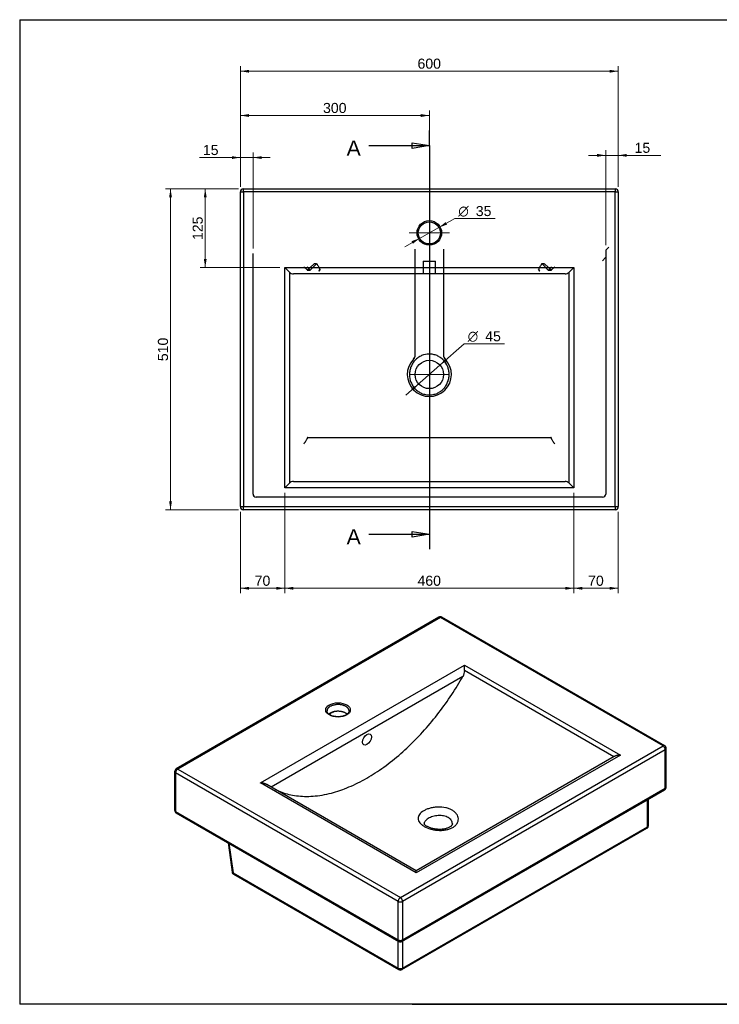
# Model space of a CAD drawing. Header units: millimetres. Extents: x 87 to 2309, y 58 to 1623.
# Tile 1 of 2: x 87 to 1198, y 58 to 1623. Entities that reach past the tile are written whole.
import ezdxf
from ezdxf.enums import TextEntityAlignment as Align
from ezdxf.lldxf.tags import DXFTag

# ---------------------------------------------------------------- set-up
doc = ezdxf.new("R2010")
doc.units = ezdxf.units.MM
for name, color, linetype in [('1', 7, 'Continuous'), ('Default', 7, 'Continuous'), ('Predefinito', 7, 'Continuous'), ('SQUARE_60-A', 7, 'Continuous')]:
    doc.layers.add(name, color=color, linetype=linetype)
doc.styles.add('SEACAD_arial_ttf', font='arial.ttf')
doc.styles.add('SEACAD_semeca1_ttf', font='semeca1.ttf')
tags = doc.linetypes.add('CENTER2', pattern=[28.575, 19.05, -3.175, 3.175, -3.175]).pattern_tags.tags
tags[10:11] = [DXFTag(74, 4), DXFTag(75, 0), DXFTag(340, '0'), DXFTag(46, 0.0), DXFTag(50, 0.0), DXFTag(44, 0.0), DXFTag(45, 0.0)]
tags[8:9] = [DXFTag(74, 4), DXFTag(75, 0), DXFTag(340, '0'), DXFTag(46, 0.0), DXFTag(50, 0.0), DXFTag(44, 0.0), DXFTag(45, 0.0)]
tags[6:7] = [DXFTag(74, 4), DXFTag(75, 0), DXFTag(340, '0'), DXFTag(46, 0.0), DXFTag(50, 0.0), DXFTag(44, 0.0), DXFTag(45, 0.0)]
tags[4:5] = [DXFTag(74, 4), DXFTag(75, 0), DXFTag(340, '0'), DXFTag(46, 0.0), DXFTag(50, 0.0), DXFTag(44, 0.0), DXFTag(45, 0.0)]
tags = doc.linetypes.add('HIDDEN2', pattern=[4.7625, 3.175, -1.5875]).pattern_tags.tags
tags[6:7] = [DXFTag(74, 4), DXFTag(75, 0), DXFTag(340, '0'), DXFTag(46, 0.0), DXFTag(50, 0.0), DXFTag(44, 0.0), DXFTag(45, 0.0)]
tags[4:5] = [DXFTag(74, 4), DXFTag(75, 0), DXFTag(340, '0'), DXFTag(46, 0.0), DXFTag(50, 0.0), DXFTag(44, 0.0), DXFTag(45, 0.0)]

# ---------------------------------------------------------------- blocks, each defined once
blk = doc.blocks.new('SEANNOT_GROUP')
at = {"layer": 'Default', "color": 136, "linetype": 'CENTER2', "lineweight": 9}
for p, q in [((737.3, 1316), (737.3, 1252)), ((769.3, 1284), (705.3, 1284))]:
    blk.add_line(p, q, dxfattribs=at)
blk = doc.blocks.new('SEANNOT_GROUP1')
at = {"layer": 'Default', "color": 136, "linetype": 'CENTER2', "lineweight": 9}
for p, q in [((737.3, 1091), (737.3, 1027)), ((769.3, 1059), (705.3, 1059))]:
    blk.add_line(p, q, dxfattribs=at)
blk = doc.blocks.new('SE1')
at = {"color": 7, "linetype": 'Continuous', "style": 'SEACAD_arial_ttf'}
blk.add_text('A', height=24, dxfattribs=at).set_placement((606, 1430.8), align=Align.TOP_LEFT)
blk = doc.blocks.new('SE2')
at = {"color": 7, "linetype": 'Continuous', "style": 'SEACAD_arial_ttf'}
blk.add_text('A', height=24, dxfattribs=at).set_placement((606, 813.2), align=Align.TOP_LEFT)
blk = doc.blocks.new('SE3')
at = {"color": 7, "linetype": 'Continuous'}
for points in [[(710.1, 1418.3), (710.1, 1427.3), (737.3, 1422.8), (710.1, 1418.3)], [(641.3, 1422.8), (737.3, 1422.8)]]:
    blk.add_lwpolyline(points, dxfattribs=at)
blk = doc.blocks.new('SE4')
at = {"color": 7, "linetype": 'Continuous'}
for points in [[(641.3, 805.2), (737.3, 805.2)], [(710.1, 800.6), (710.1, 809.7), (737.3, 805.2), (710.1, 800.6)]]:
    blk.add_lwpolyline(points, dxfattribs=at)
blk = doc.blocks.new('SE')
at = {"layer": 'Default', "color": 7, "linetype": 'CENTER2'}
for p, q in [((737.3, 1422.8), (737.3, 1446.8)), ((737.3, 805.2), (737.3, 781.2))]:
    blk.add_line(p, q, dxfattribs=at)
blk.add_lwpolyline([(737.3, 1422.8), (737.3, 805.2)], dxfattribs=at)
at = {"layer": 'Default'}
for name in ['SE1', 'SE3', 'SE2', 'SE4']:
    blk.add_blockref(name, (0, 0), dxfattribs=at)
blk = doc.blocks.new('GDimGGroup')
at = {"layer": 'Default', "linetype": 'Continuous', "lineweight": 9}
for points in [[(450.9, 1543.1), (437.3, 1540.9), (450.9, 1538.6)], [(1023.7, 1543.1), (1023.7, 1538.6), (1037.3, 1540.9)]]:
    blk.add_hatch(color=136, dxfattribs=at).paths.add_polyline_path(points)
at = {"layer": 'Default', "color": 136, "linetype": 'Continuous', "lineweight": 9}
for p, q in [((437.3, 1357), (437.3, 1548.9)), ((437.3, 1540.9), (1037.3, 1540.9)), ((1037.3, 1357), (1037.3, 1548.9))]:
    blk.add_line(p, q, dxfattribs=at)
at = {"layer": 'Default', "color": 136, "linetype": 'Continuous', "lineweight": 9, "style": 'SEACAD_arial_ttf'}
blk.add_text('600', height=16, dxfattribs=at).set_placement((718.5, 1560.9), align=Align.TOP_LEFT)
blk = doc.blocks.new('GDimGGroup1')
at = {"layer": 'Default', "linetype": 'Continuous', "lineweight": 9}
for points in [[(324.1, 1340.4), (328.6, 1340.4), (326.3, 1354)], [(324.1, 857.6), (326.3, 844), (328.6, 857.6)]]:
    blk.add_hatch(color=136, dxfattribs=at).paths.add_polyline_path(points)
at = {"layer": 'Default', "color": 136, "linetype": 'Continuous', "lineweight": 9}
for p, q in [((434.3, 1354), (318.3, 1354)), ((326.3, 1354), (326.3, 844)), ((434.3, 844), (318.3, 844))]:
    blk.add_line(p, q, dxfattribs=at)
at = {"layer": 'Default', "color": 136, "linetype": 'Continuous', "lineweight": 9, "style": 'SEACAD_arial_ttf'}
blk.add_text('510', height=16, rotation=90, dxfattribs=at).set_placement((306.3, 1080.2), align=Align.TOP_LEFT)
blk = doc.blocks.new('GDimGGroup2')
at = {"layer": 'Default', "linetype": 'Continuous', "lineweight": 9}
for points in [[(450.9, 717), (450.9, 721.6), (437.3, 719.3)], [(494.3, 717), (507.9, 719.3), (494.3, 721.6)]]:
    blk.add_hatch(color=136, dxfattribs=at).paths.add_polyline_path(points)
at = {"layer": 'Default', "color": 136, "linetype": 'Continuous', "lineweight": 9}
for p, q in [((507.9, 871), (507.9, 711.3)), ((437.3, 841), (437.3, 711.3)), ((437.3, 719.3), (507.9, 719.3))]:
    blk.add_line(p, q, dxfattribs=at)
at = {"layer": 'Default', "color": 136, "linetype": 'Continuous', "lineweight": 9, "style": 'SEACAD_arial_ttf'}
blk.add_text('70', height=16, dxfattribs=at).set_placement((460, 739.3), align=Align.TOP_LEFT)
blk = doc.blocks.new('GDimGGroup3')
at = {"layer": 'Default', "linetype": 'Continuous', "lineweight": 9}
for points in [[(521.5, 717), (521.5, 721.6), (507.9, 719.3)], [(953.1, 717), (966.7, 719.3), (953.1, 721.6)]]:
    blk.add_hatch(color=136, dxfattribs=at).paths.add_polyline_path(points)
at = {"layer": 'Default', "color": 136, "linetype": 'Continuous', "lineweight": 9}
for p, q in [((507.9, 871), (507.9, 711.3)), ((966.7, 871), (966.7, 711.3)), ((507.9, 719.3), (966.7, 719.3))]:
    blk.add_line(p, q, dxfattribs=at)
at = {"layer": 'Default', "color": 136, "linetype": 'Continuous', "lineweight": 9, "style": 'SEACAD_arial_ttf'}
blk.add_text('460', height=16, dxfattribs=at).set_placement((718.5, 739.3), align=Align.TOP_LEFT)
blk = doc.blocks.new('GDimGGroup4')
at = {"layer": 'Default', "linetype": 'Continuous', "lineweight": 9}
for points in [[(980.3, 717), (980.3, 721.6), (966.7, 719.3)], [(1023.7, 717), (1037.3, 719.3), (1023.7, 721.6)]]:
    blk.add_hatch(color=136, dxfattribs=at).paths.add_polyline_path(points)
at = {"layer": 'Default', "color": 136, "linetype": 'Continuous', "lineweight": 9}
for p, q in [((966.7, 871), (966.7, 711.3)), ((1037.3, 841), (1037.3, 711.3)), ((966.7, 719.3), (1037.3, 719.3))]:
    blk.add_line(p, q, dxfattribs=at)
at = {"layer": 'Default', "color": 136, "linetype": 'Continuous', "lineweight": 9, "style": 'SEACAD_arial_ttf'}
blk.add_text('70', height=16, dxfattribs=at).set_placement((989.4, 739.3), align=Align.TOP_LEFT)
blk = doc.blocks.new('GDimGGroup5')
at = {"layer": 'Default', "linetype": 'Continuous', "lineweight": 9}
for points in [[(450.9, 1472.8), (437.3, 1470.5), (450.9, 1468.2)], [(723.7, 1472.8), (723.7, 1468.2), (737.3, 1470.5)]]:
    blk.add_hatch(color=136, dxfattribs=at).paths.add_polyline_path(points)
at = {"layer": 'Default', "color": 136, "linetype": 'Continuous', "lineweight": 9}
for p, q in [((437.3, 1357), (437.3, 1478.5)), ((737.3, 1324), (737.3, 1478.5)), ((437.3, 1470.5), (737.3, 1470.5))]:
    blk.add_line(p, q, dxfattribs=at)
at = {"layer": 'Default', "color": 136, "linetype": 'Continuous', "lineweight": 9, "style": 'SEACAD_arial_ttf'}
blk.add_text('300', height=16, dxfattribs=at).set_placement((568.5, 1490.5), align=Align.TOP_LEFT)
blk = doc.blocks.new('GDimGGroup6')
at = {"layer": 'Default', "linetype": 'Continuous', "lineweight": 9}
for points in [[(762.8, 1084.6), (754.1, 1073.9), (765.8, 1081.2)], [(708.7, 1036.8), (711.7, 1033.4), (720.4, 1044.1)]]:
    blk.add_hatch(color=136, dxfattribs=at).paths.add_polyline_path(points)
at = {"layer": 'Default', "color": 136, "linetype": 'Continuous', "lineweight": 9}
for p, q in [((754.1, 1073.9), (792.6, 1107.8)), ((792.6, 1107.8), (856.6, 1107.8)), ((700, 1026.1), (754.1, 1073.9))]:
    blk.add_line(p, q, dxfattribs=at)
for s, style, p in [('O', 'SEACAD_semeca1_ttf', (798.2, 1127.8)), ('45', 'SEACAD_arial_ttf', (826, 1127.8))]:
    blk.add_text(s, height=16, dxfattribs=dict(at, style=style)).set_placement(p, align=Align.TOP_LEFT)
blk = doc.blocks.new('GDimGGroup7')
at = {"layer": 'Default', "linetype": 'Continuous', "lineweight": 9}
for points in [[(763.3, 1301.2), (752.5, 1292.6), (765.5, 1297.2)], [(709, 1270.8), (711.2, 1266.8), (722, 1275.4)]]:
    blk.add_hatch(color=136, dxfattribs=at).paths.add_polyline_path(points)
at = {"layer": 'Default', "color": 136, "linetype": 'Continuous', "lineweight": 9}
for p, q in [((752.5, 1292.6), (777.7, 1306.7)), ((777.7, 1306.7), (841.7, 1306.7)), ((698.3, 1262.1), (752.5, 1292.6))]:
    blk.add_line(p, q, dxfattribs=at)
for s, style, p in [('O', 'SEACAD_semeca1_ttf', (783.3, 1326.7)), ('35', 'SEACAD_arial_ttf', (811.1, 1326.7))]:
    blk.add_text(s, height=16, dxfattribs=dict(at, style=style)).set_placement(p, align=Align.TOP_LEFT)
blk = doc.blocks.new('GDimGGroup22')
at = {"layer": 'Default', "linetype": 'Continuous', "lineweight": 9}
for points in [[(379.2, 1340.4), (383.7, 1340.4), (381.5, 1354)], [(379.2, 1242.6), (381.5, 1229), (383.7, 1242.6)]]:
    blk.add_hatch(color=136, dxfattribs=at).paths.add_polyline_path(points)
at = {"layer": 'Default', "color": 136, "linetype": 'Continuous', "lineweight": 9}
for p, q in [((434.3, 1354), (373.5, 1354)), ((381.5, 1354), (381.5, 1229)), ((499.9, 1229), (373.5, 1229))]:
    blk.add_line(p, q, dxfattribs=at)
at = {"layer": 'Default', "color": 136, "linetype": 'Continuous', "lineweight": 9, "style": 'SEACAD_arial_ttf'}
blk.add_text('125', height=16, rotation=90, dxfattribs=at).set_placement((361.5, 1272.7), align=Align.TOP_LEFT)
blk = doc.blocks.new('GDimGGroup23')
at = {"layer": 'Default', "linetype": 'Continuous', "lineweight": 9}
for points in [[(423.7, 1405.9), (423.7, 1401.4), (437.3, 1403.7)], [(470.9, 1405.9), (457.3, 1403.7), (470.9, 1401.4)]]:
    blk.add_hatch(color=136, dxfattribs=at).paths.add_polyline_path(points)
at = {"layer": 'Default', "color": 136, "linetype": 'Continuous', "lineweight": 9}
for p, q in [((437.3, 1357), (437.3, 1411.7)), ((457.3, 1259.3), (457.3, 1411.7)), ((372.1, 1403.7), (484.5, 1403.7))]:
    blk.add_line(p, q, dxfattribs=at)
at = {"layer": 'Default', "color": 136, "linetype": 'Continuous', "lineweight": 9, "style": 'SEACAD_arial_ttf'}
blk.add_text('15', height=16, dxfattribs=at).set_placement((377.7, 1423.7), align=Align.TOP_LEFT)
blk = doc.blocks.new('GDimGGroup24')
at = {"layer": 'Default', "linetype": 'Continuous', "lineweight": 9}
for points in [[(1003.7, 1409.5), (1003.7, 1404.9), (1017.3, 1407.2)], [(1050.9, 1409.5), (1037.3, 1407.2), (1050.9, 1404.9)]]:
    blk.add_hatch(color=136, dxfattribs=at).paths.add_polyline_path(points)
at = {"layer": 'Default', "color": 136, "linetype": 'Continuous', "lineweight": 9}
for p, q in [((1017.3, 1264.3), (1017.3, 1415.2)), ((1037.3, 1357), (1037.3, 1415.2)), ((990.1, 1407.2), (1105, 1407.2))]:
    blk.add_line(p, q, dxfattribs=at)
at = {"layer": 'Default', "color": 136, "linetype": 'Continuous', "lineweight": 9, "style": 'SEACAD_arial_ttf'}
blk.add_text('15', height=16, dxfattribs=at).set_placement((1063.2, 1427.2), align=Align.TOP_LEFT)

msp = doc.modelspace()

# ---------------------------------------------------------------- linework, layer by layer
at = {"layer": '1', "color": 7, "linetype": 'Continuous'}
for p, q in [((86.9, 1622.8), (2274.9, 1622.8)), ((86.9, 1622.8), (86.9, 58.3)), ((2274.9, 58.3), (86.9, 58.3)), ((710.3, 58.5), (2274.9, 58.5))]:
    msp.add_line(p, q, dxfattribs=at)
at = {"layer": 'Predefinito', "color": 7, "linetype": 'Continuous'}
msp.add_line((710.3, 58.5), (710.3, 58.3), dxfattribs=at)
at = {"layer": 'SQUARE_60-A', "color": 7, "linetype": 'Continuous'}
for p, q in [((437.3, 849), (437.3, 1349)), ((437.3, 1349), (442.3, 1349)), ((442.3, 1354), (1032.3, 1354)), ((442.3, 1349), (442.3, 1354)), ((442.3, 1349), (442.3, 849)), ((1032.3, 1349), (442.3, 1349)), ((1032.3, 1354), (1032.3, 1349)), ((1032.3, 849), (1032.3, 1349)), ((1032.3, 1349), (1037.3, 1349)), ((1037.3, 1349), (1037.3, 849)), ((507.9, 879), (507.9, 1229)), ((507.9, 1229), (966.7, 1229)), ((507.9, 1229), (515.2, 1221.7)), ((515.2, 1221.7), (515.2, 886.3)), ((959.3, 1221.7), (966.7, 1229)), ((959.3, 886.3), (959.3, 1221.7)), ((966.7, 1229), (966.7, 879)), ((952.8, 1219), (521.7, 1219)), ((507.9, 879), (515.2, 886.3)), ((966.7, 879), (507.9, 879)), ((521.7, 889), (952.8, 889)), ((959.3, 886.3), (966.7, 879)), ((437.3, 849), (442.3, 849)), ((442.3, 849), (1032.3, 849)), ((442.3, 844), (442.3, 849)), ((1032.3, 849), (1032.3, 844)), ((1032.3, 849), (1037.3, 849)), ((1032.3, 844), (442.3, 844)), ((752.4, 673.2), (335.3, 432.3)), ((754.9, 673), (337.8, 432.1)), ((1108.5, 468.8), (754.9, 673)), ((1111, 469.1), (757.4, 673.2)), ((469, 409.9), (793.4, 597.2)), ((793.4, 597.2), (1040.9, 454.3)), ((793.4, 588.6), (793.4, 597.2)), ((790.7, 579.3), (486.1, 403.4)), ((1030.5, 451.7), (793.4, 588.6)), ((585.9, 523.1), (584.1, 522.1)), ((691.3, 228), (1108.5, 468.8)), ((1112, 462.7), (694.8, 221.8)), ((1040.9, 454.3), (716.5, 267)), ((1112, 401.5), (1112, 462.7)), ((1113.5, 403.5), (1113.5, 464.7)), ((1030.9, 451.9), (716.5, 270.4)), ((332.8, 428), (332.8, 366.8)), ((687.8, 221.8), (334.2, 426)), ((334.2, 426), (334.2, 364.7)), ((337.8, 432.1), (691.3, 228)), ((716.5, 267), (469, 409.9)), ((716.5, 270.4), (479, 407.5)), ((693.8, 158.3), (1111, 399.2)), ((694.8, 160.6), (1112, 401.5)), ((1083.7, 340.2), (1083.7, 383.4)), ((1085.2, 342.3), (1085.2, 384.3)), ((334.2, 364.7), (687.8, 160.6)), ((335.3, 362.4), (688.8, 158.3)), ((693.8, 113.4), (1082.7, 337.9)), ((694.8, 115.7), (1083.7, 340.2)), ((417.6, 314.9), (424.2, 268.4)), ((419, 314.1), (425.6, 267.1)), ((425.6, 267.1), (687.8, 115.7)), ((716.5, 267), (716.5, 270.4)), ((426.6, 264.8), (688.8, 113.4)), ((687.8, 160.6), (687.8, 221.8)), ((694.8, 221.8), (694.8, 160.6)), ((687.8, 115.7), (687.8, 158.9)), ((694.8, 158.9), (694.8, 115.7))]:
    msp.add_line(p, q, dxfattribs=at)
at = {"layer": 'SQUARE_60-A', "color": 7, "linetype": 'HIDDEN2'}
for p, q in [((714.8, 1253.8), (714.8, 1258)), ((714.8, 1237), (714.8, 1253.8)), ((759.8, 1258), (759.8, 1253.8)), ((759.8, 1253.8), (759.8, 1237)), ((1017.3, 1256.5), (1022.3, 1261.4)), ((1017.3, 1256.3), (1017.3, 869)), ((457.3, 869), (457.3, 1251.3)), ((714.8, 1222.2), (714.8, 1237)), ((727.3, 1239), (747.3, 1239)), ((727.3, 1239), (727.3, 1219)), ((747.3, 1219), (747.3, 1239)), ((759.8, 1237), (759.8, 1222.2)), ((1017.2, 1244.7), (1012.3, 1239.8)), ((543.1, 1225.1), (538.2, 1230)), ((548, 1225), (543.1, 1230)), ((543.3, 1225), (548.1, 1225)), ((554, 1234.3), (543.4, 1225)), ((558, 1234.7), (548.3, 1225)), ((558, 1234.7), (558.7, 1235.1)), ((714.8, 1094.4), (714.8, 1222.2)), ((759.8, 1222.2), (759.8, 1094.4)), ((915.8, 1235.1), (916.5, 1234.7)), ((916.5, 1234.7), (926.2, 1225)), ((920.5, 1234.3), (931.1, 1225)), ((926.4, 1225), (931.3, 1225)), ((931.5, 1230), (926.5, 1225)), ((936.4, 1230), (931.5, 1225.1)), ((714.8, 1090.1), (714.8, 1094.4)), ((759.8, 1094.4), (759.8, 1090.1)), ((544.3, 959), (554, 959)), ((554, 959), (561.6, 959)), ((561.6, 959), (912.9, 959)), ((912.9, 959), (920.5, 959)), ((920.5, 959), (930.3, 959)), ((1012.3, 864), (462.3, 864))]:
    msp.add_line(p, q, dxfattribs=at)
at = {"layer": 'SQUARE_60-A', "color": 7, "linetype": 'Continuous'}
for centre, radius in [((737.3, 1284), 19.5), ((737.3, 1284), 17.5), ((737.3, 1059), 22.5)]:
    msp.add_circle(centre, radius, dxfattribs=at)
for centre, radius, start, end in [((442.3, 1349), 5, 90, 180), ((1032.3, 1349), 5, 0, 90), ((521.6, 1228.1), 9.14, 225.0378, 270.3879), ((952.9, 1228.1), 9.14, 269.6117, 314.9626), ((521.6, 879.9), 9.14, 89.6117, 134.9626), ((952.9, 879.9), 9.14, 45.0378, 90.3879), ((442.3, 849), 5, 180, 270), ((1032.3, 849), 5, 270, 360), ((754.9, 668.9), 5, 60, 120), ((774.2, 589.2), 19.3, 329.1185, 358.2915), ((615, 454.7), 74.2, 114.5623, 119.726), ((1108.5, 464.7), 5, 0, 60), ((337.8, 428), 5, 120, 180), ((1108.5, 403.5), 5, 300, 360), ((337.8, 366.8), 5, 180, 240), ((1080.2, 342.3), 5, 300, 360), ((429.1, 269.1), 5, 187.9882, 240), ((691.3, 162.6), 5, 240, 300), ((691.3, 117.7), 5, 240, 300)]:
    msp.add_arc(centre, radius, start, end, dxfattribs=at)
at = {"layer": 'SQUARE_60-A', "color": 7, "linetype": 'HIDDEN2'}
for centre, radius, start, end in [((685.4, 1142.3), 147.8, 145.2685, 146.8687), ((789.1, 1142.3), 147.8, 33.1313, 34.7315), ((737.3, 1059), 35, 136.2383, 43.7617), ((704.8, 1090.1), 10, 316.2383, 360), ((737.3, 1059), 35, 131.7875, 136.2383), ((769.8, 1090.1), 10, 180, 223.7617), ((737.3, 1059), 35, 43.7617, 48.2125), ((462.3, 869), 5, 180, 270), ((1012.3, 869), 5, 270, 360)]:
    msp.add_arc(centre, radius, start, end, dxfattribs=at)
at = {"layer": 'SQUARE_60-A', "color": 7, "linetype": 'Continuous'}
for centre, major_axis in [((592.3, 526), (19.5, 0)), ((638.3, 479), (5, 8.66))]:
    msp.add_ellipse(centre, major_axis=major_axis, ratio=0.57735, dxfattribs=at)
at = {"layer": 'SQUARE_60-A', "color": 7, "linetype": 'HIDDEN2'}
for points, weights in [([(1017.3, 1256.5), (1017.3, 1256.4), (1017.3, 1256.3)], [1, 0.996194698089, 1]), ([(1017.2, 1244.7), (1017.3, 1244.8), (1017.3, 1244.9)], [1, 0.996194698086, 1]), ([(543.1, 1225.1), (543.2, 1224.9), (543.4, 1225)], [1, 0.982713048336, 1]), ([(548, 1225), (548.1, 1224.9), (548.3, 1225)], [1, 0.984807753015, 1]), ([(558.7, 1235.1), (554.8, 1235), (554, 1234.3)], [1, 0.83116674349, 1]), ([(920.5, 1234.3), (919.7, 1235), (915.8, 1235.1)], [1, 0.831166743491, 1]), ([(926.2, 1225), (926.4, 1224.9), (926.5, 1225)], [1, 0.984807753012, 1]), ([(931.1, 1225), (931.3, 1224.9), (931.5, 1225.1)], [1, 0.982713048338, 1]), ([(544.3, 959), (543.6, 959), (543.1, 957)], [1, 0.949018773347, 1]), ([(931.5, 957), (930.9, 959), (930.3, 959)], [1, 0.949018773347, 1])]:
    msp.add_rational_spline(points, weights, degree=2, dxfattribs=at)
for points, knots in [([(558.7, 1235.1), (558.9, 1234.6), (559.1, 1234.1), (559.5, 1233.1), (559.8, 1232.6), (560.4, 1231.7), (560.8, 1231.2), (561.4, 1230.3), (561.7, 1229.8), (562.1, 1229.1), (562.2, 1228.9), (562.5, 1228.4), (562.5, 1228.1), (562.7, 1227.6), (562.7, 1227.3), (562.8, 1226.7), (562.8, 1226.5), (562.8, 1225.9), (562.7, 1225.6), (562.6, 1225.1), (562.5, 1224.8), (562.2, 1224.1), (561.9, 1223.6), (561.6, 1223.1)], [0, 0, 0, 0, 0.125, 0.125, 0.25, 0.25, 0.375, 0.375, 0.5, 0.5, 0.5625, 0.5625, 0.625, 0.625, 0.6875, 0.6875, 0.75, 0.75, 0.8125, 0.8125, 0.875, 0.875, 1, 1, 1, 1]), ([(912.9, 1223.1), (912.6, 1223.6), (912.3, 1224), (912, 1224.8), (911.9, 1225.1), (911.8, 1225.6), (911.8, 1225.9), (911.7, 1226.5), (911.7, 1226.7), (911.8, 1227.3), (911.8, 1227.6), (912, 1228.1), (912.1, 1228.4), (912.3, 1228.9), (912.4, 1229.1), (912.8, 1229.9), (913.1, 1230.3), (913.8, 1231.2), (914.1, 1231.7), (914.7, 1232.6), (915, 1233.1), (915.5, 1234.1), (915.7, 1234.6), (915.8, 1235.1)], [0, 0, 0, 0, 0.125, 0.125, 0.1875, 0.1875, 0.25, 0.25, 0.3125, 0.3125, 0.375, 0.375, 0.4375, 0.4375, 0.5, 0.5, 0.625, 0.625, 0.75, 0.75, 0.875, 0.875, 1, 1, 1, 1]), ([(538.2, 949), (538.3, 949.2), (538.4, 949.4), (538.7, 949.7), (538.8, 949.9), (539.2, 950.4), (539.4, 950.8), (539.9, 951.5), (540.2, 951.9), (540.6, 952.6), (540.9, 952.9), (541.5, 954), (542, 954.6), (542.5, 955.6), (542.6, 955.9), (542.9, 956.5), (543, 956.8), (543.1, 957)], [0, 0, 0, 0, 0.0625, 0.0625, 0.125, 0.125, 0.25, 0.25, 0.375, 0.375, 0.5, 0.5, 0.75, 0.75, 0.875, 0.875, 1, 1, 1, 1]), ([(936.4, 949), (936.2, 949.2), (936.1, 949.4), (935.8, 949.7), (935.7, 949.9), (935.3, 950.4), (935.1, 950.8), (934.6, 951.5), (934.4, 951.9), (933.9, 952.6), (933.6, 952.9), (933, 954), (932.6, 954.6), (932, 955.6), (931.9, 955.9), (931.6, 956.5), (931.5, 956.8), (931.5, 957)], [0, 0, 0, 0, 0.0625, 0.0625, 0.125, 0.125, 0.25, 0.25, 0.375, 0.375, 0.5, 0.5, 0.75, 0.75, 0.875, 0.875, 1, 1, 1, 1])]:
    msp.add_open_spline(points, degree=3, knots=knots, dxfattribs=at)
at = {"layer": 'SQUARE_60-A', "color": 7, "linetype": 'Continuous'}
for points, knots in [([(737.3, 1091.5), (739.4, 1091.5), (741.5, 1091.3), (745.5, 1090.4), (747.6, 1089.8), (751.4, 1088.1), (753.2, 1087.1), (756.6, 1084.7), (758.3, 1083.3), (762.6, 1078.8), (764.9, 1075.2), (767.2, 1069.3), (767.7, 1067.3), (768.5, 1063.2), (768.7, 1061.1), (768.7, 1056.9), (768.5, 1054.8), (767.7, 1050.7), (767.2, 1048.7), (765.6, 1044.8), (764.7, 1042.9), (762.4, 1039.4), (761.1, 1037.7), (758.2, 1034.7), (756.7, 1033.3), (753.3, 1030.9), (751.4, 1029.9), (747.6, 1028.2), (745.6, 1027.6), (741.5, 1026.7), (739.4, 1026.5), (735.2, 1026.5), (733.1, 1026.7), (729, 1027.6), (727, 1028.2), (723.2, 1029.9), (721.3, 1030.9), (717.9, 1033.3), (716.3, 1034.7), (713.4, 1037.7), (712.1, 1039.4), (709.9, 1042.9), (708.9, 1044.8), (706.6, 1050.6), (705.8, 1054.8), (705.8, 1061.1), (706, 1063.2), (706.8, 1067.3), (707.4, 1069.3), (708.9, 1073.2), (709.8, 1075.1), (712.1, 1078.6), (713.4, 1080.3), (716.3, 1083.3), (717.8, 1084.7), (721.3, 1087.1), (723.1, 1088.1), (728.8, 1090.6), (733, 1091.5), (737.3, 1091.5)], [0, 0, 0, 0, 0.03125, 0.03125, 0.0625, 0.0625, 0.09375, 0.09375, 0.125, 0.125, 0.1875, 0.1875, 0.21875, 0.21875, 0.25, 0.25, 0.28125, 0.28125, 0.3125, 0.3125, 0.34375, 0.34375, 0.375, 0.375, 0.40625, 0.40625, 0.4375, 0.4375, 0.46875, 0.46875, 0.5, 0.5, 0.53125, 0.53125, 0.5625, 0.5625, 0.59375, 0.59375, 0.625, 0.625, 0.65625, 0.65625, 0.6875, 0.6875, 0.75, 0.75, 0.78125, 0.78125, 0.8125, 0.8125, 0.84375, 0.84375, 0.875, 0.875, 0.90625, 0.90625, 0.9375, 0.9375, 1, 1, 1, 1]), ([(609.8, 524.5), (609.8, 524.4), (609.9, 523.9), (609.6, 522.9), (609.1, 521.7), (608.2, 520.5), (606.9, 519.3), (605.3, 518.2), (603.4, 517.2), (601.3, 516.4), (598.9, 515.8), (596.4, 515.3), (593.9, 515.1), (591.2, 515.1), (588.6, 515.3), (586.1, 515.7), (583.8, 516.3), (581.6, 517.1), (579.7, 518), (578, 519), (576.7, 520.2), (575.7, 521.4), (575.1, 522.6), (574.8, 523.6), (574.8, 524.1), (574.9, 524.3)], [0, 0, 0, 0, 0.013177, 0.06499, 0.1099, 0.157723, 0.203724, 0.249029, 0.294214, 0.339461, 0.384867, 0.43043, 0.476114, 0.521863, 0.567621, 0.61331, 0.658867, 0.704236, 0.749373, 0.79427, 0.839012, 0.88379, 0.929085, 0.975907, 1, 1, 1, 1]), ([(728.4, 365.7), (729.9, 366.6), (731.5, 367.4), (735, 368.8), (736.9, 369.4), (740.8, 370.4), (742.8, 370.8), (747, 371.4), (749.1, 371.6), (755.3, 371.7), (759.5, 371.4), (765.2, 370.1), (767.1, 369.6), (770.6, 368.3), (772.2, 367.5), (775.1, 365.8), (776.5, 364.8), (778.8, 362.8), (779.8, 361.7), (781.5, 359.3), (782.2, 358.1), (783.1, 355.6), (783.3, 354.3), (783.4, 351.7), (783.3, 350.4), (782.6, 347.9), (782, 346.6), (780.5, 344.3), (779.5, 343.1), (777.2, 341), (775.9, 340.1), (772.9, 338.4), (771.3, 337.6), (767.8, 336.4), (765.9, 335.9), (762, 335.1), (760, 334.8), (755.9, 334.6), (753.8, 334.6), (749.6, 334.8), (747.5, 335), (743.4, 335.7), (741.4, 336.2), (735.6, 337.8), (732.1, 339.3), (727.7, 341.8), (726.3, 342.7), (724, 344.7), (723, 345.7), (721.3, 347.8), (720.7, 348.9), (719.7, 351.1), (719.5, 352.2), (719.4, 354.4), (719.5, 355.5), (720.3, 357.7), (720.8, 358.9), (723.1, 362), (725.4, 364), (728.4, 365.7)], [0, 0, 0, 0, 0.03125, 0.03125, 0.0625, 0.0625, 0.09375, 0.09375, 0.125, 0.125, 0.1875, 0.1875, 0.21875, 0.21875, 0.25, 0.25, 0.28125, 0.28125, 0.3125, 0.3125, 0.34375, 0.34375, 0.375, 0.375, 0.40625, 0.40625, 0.4375, 0.4375, 0.46875, 0.46875, 0.5, 0.5, 0.53125, 0.53125, 0.5625, 0.5625, 0.59375, 0.59375, 0.625, 0.625, 0.65625, 0.65625, 0.6875, 0.6875, 0.75, 0.75, 0.78125, 0.78125, 0.8125, 0.8125, 0.84375, 0.84375, 0.875, 0.875, 0.90625, 0.90625, 0.9375, 0.9375, 1, 1, 1, 1]), ([(735.5, 353.5), (734.4, 352.9), (733.5, 352.3), (731.9, 350.9), (731.2, 350.2), (730.1, 348.8), (729.6, 348), (729.1, 346.5), (728.9, 345.8), (728.9, 345), (728.9, 345), (728.9, 345)], [0, 0, 0, 0, 0.03125, 0.03125, 0.0625, 0.0625, 0.09375, 0.09375, 0.125, 0.125, 0.1251974, 0.1251974, 0.1251974, 0.1251974]), ([(773.9, 345), (773.9, 344.8), (773.9, 344.5), (773.6, 343.8), (773.2, 342.9), (772.4, 342), (771.4, 341), (770, 340.1), (768.4, 339.1), (766.4, 338.3), (764.2, 337.5), (761.7, 336.9), (759, 336.5), (756.2, 336.2), (753.2, 336.2), (750.2, 336.3), (747.2, 336.6), (744.3, 337.1), (741.5, 337.8), (738.9, 338.6), (736.5, 339.5), (734.4, 340.5), (732.6, 341.5), (731.2, 342.5), (730.1, 343.4), (729.5, 344.2), (729.1, 344.8), (728.9, 345.1), (728.9, 345.1), (728.9, 345.1)], [0, 0, 0, 0, 0.0441414, 0.08534, 0.1291148, 0.1623031, 0.1973107, 0.2289559, 0.2627785, 0.2967956, 0.3318314, 0.3664526, 0.4015568, 0.4373934, 0.4734701, 0.5099196, 0.5464477, 0.5831428, 0.6201018, 0.656175, 0.6920962, 0.7280006, 0.7621716, 0.7957968, 0.8297315, 0.8618423, 0.8932953, 0.9287559, 0.9520962, 0.9520962, 0.9520962, 0.9520962]), ([(773.9, 345), (773.9, 345.9), (773.8, 346.9), (773.2, 348.7), (772.8, 349.6), (771.6, 351.3), (770.9, 352.1), (769.3, 353.6), (768.4, 354.3), (766.3, 355.5), (765.1, 356), (762.7, 356.9), (761.4, 357.2), (758.7, 357.8), (757.3, 357.9), (754.4, 358.1), (752.9, 358.1), (748.5, 357.8), (745.5, 357.3), (740.1, 355.8), (737.6, 354.7), (735.5, 353.5)], [0.6250695, 0.6250695, 0.6250695, 0.6250695, 0.65625, 0.65625, 0.6875, 0.6875, 0.71875, 0.71875, 0.75, 0.75, 0.78125, 0.78125, 0.8125, 0.8125, 0.84375, 0.84375, 0.875, 0.875, 0.9375, 0.9375, 1, 1, 1, 1])]:
    msp.add_open_spline(points, degree=3, knots=knots, dxfattribs=at)
for points, weights in [([(754.9, 673), (753.5, 673.8), (752.4, 673.2)], [1, 0.923879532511, 1]), ([(757.4, 673.2), (756.4, 673.8), (754.9, 673)], [1, 0.923879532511, 1]), ([(492.5, 399.7), (644.7, 324.5), (790.7, 579.3)], [1, 0.718226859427, 1]), ([(587.6, 523.5), (581.4, 522.5), (577.8, 519.3)], [1, 0.937479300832, 1]), ([(584.3, 522.7), (584.2, 522.4), (584.1, 522.1)], [1, 0.995926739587, 1]), ([(606.9, 519.3), (599.8, 525.4), (587.6, 523.5)], [1, 0.809621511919, 1]), ([(609.8, 524.4), (609.8, 524.5), (609.8, 524.6)], [1, 0.9999475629, 1]), ([(1040.9, 454.3), (1035, 454.3), (1030.9, 451.9)], [1, 0.923879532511, 1]), ([(1111, 469.1), (1110, 469.7), (1108.5, 468.8)], [1, 0.923879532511, 1]), ([(1112, 462.7), (1112, 466.8), (1108.5, 468.8)], [1, 0.707106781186, 1]), ([(1112, 462.7), (1113.5, 463.6), (1113.5, 464.7)], [1, 0.923879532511, 1]), ([(332.8, 428), (332.8, 426.8), (334.2, 426)], [1, 0.923879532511, 1]), ([(337.8, 432.1), (334.2, 430), (334.2, 426)], [1, 0.707106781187, 1]), ([(337.8, 432.1), (336.3, 432.9), (335.3, 432.3)], [1, 0.923879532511, 1]), ([(479, 407.5), (474.8, 409.9), (469, 409.9)], [1, 0.923879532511, 1]), ([(1111, 399.2), (1112, 399.8), (1112, 401.5)], [1, 0.92387953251, 1]), ([(1112, 401.5), (1113.5, 402.3), (1113.5, 403.5)], [1, 0.923879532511, 1]), ([(332.8, 366.8), (332.8, 365.6), (334.2, 364.7)], [1, 0.923879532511, 1]), ([(334.2, 364.7), (334.2, 363), (335.3, 362.4)], [1, 0.923879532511, 1]), ([(1082.7, 337.9), (1083.7, 338.5), (1083.7, 340.2)], [1, 0.923879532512, 1]), ([(1083.7, 340.2), (1085.2, 341.1), (1085.2, 342.3)], [1, 0.923879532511, 1]), ([(424.2, 268.4), (424.3, 267.6), (425.6, 267.1)], [1, 0.937277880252, 1]), ([(425.6, 267.1), (425.6, 265.4), (426.6, 264.8)], [1, 0.923879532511, 1]), ([(691.3, 228), (687.8, 225.9), (687.8, 221.8)], [1, 0.707106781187, 1]), ([(687.8, 221.8), (691.3, 219.8), (694.8, 221.8)], [1, 0.707106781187, 1]), ([(694.8, 221.8), (694.8, 225.9), (691.3, 228)], [1, 0.707106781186, 1]), ([(687.8, 160.6), (691.3, 158.6), (694.8, 160.6)], [1, 0.707106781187, 1]), ([(687.8, 160.6), (687.8, 158.9), (688.8, 158.3)], [1, 0.923879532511, 1]), ([(693.8, 158.3), (694.8, 158.9), (694.8, 160.6)], [1, 0.923879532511, 1]), ([(687.8, 115.7), (691.3, 113.7), (694.8, 115.7)], [1, 0.707106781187, 1]), ([(687.8, 115.7), (687.8, 114), (688.8, 113.4)], [1, 0.923879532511, 1]), ([(693.8, 113.4), (694.8, 114), (694.8, 115.7)], [1, 0.923879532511, 1])]:
    msp.add_rational_spline(points, weights, degree=2, dxfattribs=at)
msp.add_rational_spline([(609.8, 524.6), (609.5, 534.6), (592.1, 534.5), (574.8, 534.4), (574.8, 524.4)], [1, 0.710718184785, 1, 0.710718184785, 1], degree=2, knots=[0, 0, 0, 0.5, 0.5, 1, 1, 1], dxfattribs=at)
msp.add_open_spline([(574.8, 524.4), (574.8, 524.3), (574.8, 524.3)], degree=2, dxfattribs=at)

# ---------------------------------------------------------------- block references
at = {"layer": 'Default'}
for name in ['GDimGGroup', 'GDimGGroup5', 'SE', 'GDimGGroup24', 'GDimGGroup23', 'GDimGGroup1', 'GDimGGroup22', 'GDimGGroup7', 'SEANNOT_GROUP', 'GDimGGroup6', 'SEANNOT_GROUP1', 'GDimGGroup2', 'GDimGGroup3', 'GDimGGroup4']:
    msp.add_blockref(name, (0, 0), dxfattribs=at)

doc.saveas('drawing.dxf')
